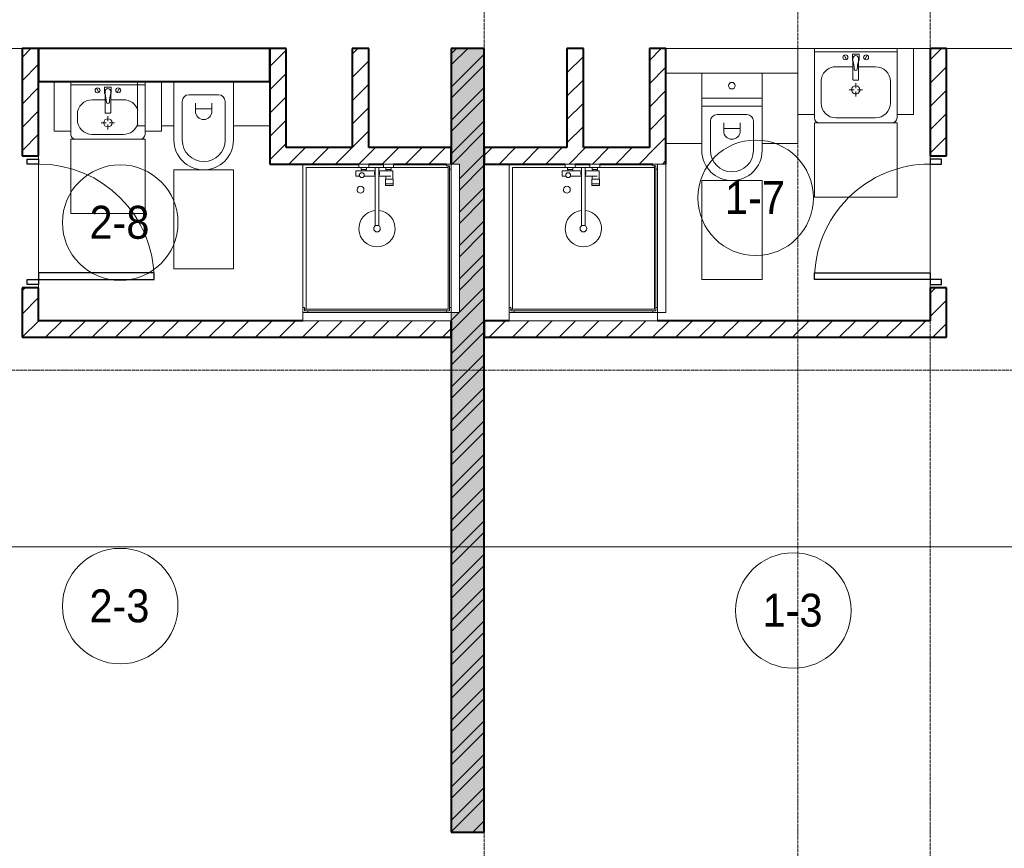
# Model space of a CAD drawing. Header units: millimetres. Extents: x 106966 to 201968, y 7718 to 228773.
# Tile 20 of 44: x 119535 to 125500, y 15903 to 20925. Entities that reach past the tile are written whole.
import ezdxf

# ---------------------------------------------------------------- set-up
doc = ezdxf.new("R2010")
doc.units = ezdxf.units.MM
doc.linetypes.add('ADSK_Линия сетки', pattern=[25, 20, -2.5, 0, -2.5])
doc.linetypes.add('Линия сетки', pattern=[25, 20, -2.5, 0, -2.5])
for name, color, linetype, lineweight in [('Двери', 7, 'Continuous', 18), ('Марки помещений', 7, 'Continuous', 20), ('Мебель', 7, 'Continuous', 18), ('Оси', 7, 'Continuous', 9), ('Перекрытия', 7, 'Continuous', 18), ('Сантехнические приборы', 7, 'Continuous', 18), ('Стены разрез', 7, 'Continuous', 40), ('Форма', 7, 'Continuous', 18)]:
    doc.layers.add(name, color=color, linetype=linetype, lineweight=lineweight)
doc.styles.add('Arial_3', font='arial.ttf', dxfattribs={"width": 0.9, "height": 200})
pattern_1 = [(45, (0, 0), (-70.71068, 70.71068), [])]

# ---------------------------------------------------------------- blocks, each defined once
blk = doc.blocks.new('MR_Душевой поддон - Санузел с душем_900х900-2638749-МКСС_К4_L24_81_300_')
at = {"layer": 'Сантехнические приборы', "color": 253, "true_color": 0xaaaaaa}
for p, q in [((-70, 890), (-70, 900)), ((770, 900), (770, 890)), ((800, 870), (800, 900)), ((-100, 870), (-90, 870)), ((-90, 870), (-90, 890)), ((-90, 890), (-70, 890)), ((790, 890), (-90, 890)), ((-90, 890), (-90, 10)), ((-80, 10), (-80, 880)), ((-80, 880), (790, 880)), ((770, 890), (790, 890)), ((780, 880), (780, 20)), ((790, 890), (790, 870)), ((790, 880), (790, 890)), ((790, 870), (800, 870)), ((800, 870), (800, 0)), ((338.7, 20), (338.7, 375.1)), ((361.3, 375.1), (361.3, 20)), ((251.9, 129.1), (298.9, 129.1)), ((251.9, 120), (251.9, 129.1)), ((251.9, 120), (298.9, 120)), ((251.9, 92.5), (251.9, 120)), ((298.9, 120), (251.9, 120)), ((298.9, 129.1), (298.9, 120)), ((298.9, 120), (298.9, 92.5)), ((298.9, 92.5), (251.9, 92.5)), ((253.8, 92.5), (296.6, 92.5)), ((253.8, 42), (253.8, 92.5)), ((266.7, 73.7), (338.7, 73.7)), ((296.6, 92.5), (296.6, 73.7)), ((361.3, 73.7), (428.7, 73.7)), ((455.7, 73.7), (479.1, 73.7)), ((479.1, 73.7), (479.1, 42)), ((-90, 30), (-100, 30)), ((-90, 10), (-90, 30)), ((-70, 10), (-90, 10)), ((-90, 10), (-80, 10)), ((250.2, 20), (-80, 20)), ((-70, 0), (-70, 10)), ((250.2, 20), (310, 20)), ((250.2, 0), (250.2, 20)), ((266.7, 42), (253.8, 42)), ((264, 34), (296, 34)), ((264, 20), (264, 34)), ((296, 20), (264, 20)), ((338.7, 42), (266.7, 42)), ((266.7, 42), (293.6, 42)), ((266.7, 34), (266.7, 42)), ((293.6, 34), (266.7, 34)), ((293.6, 42), (293.6, 34)), ((296, 34), (296, 20)), ((338.7, 20), (310, 20)), ((310, 20), (310, 0)), ((361.3, 20), (338.7, 20)), ((479.1, 42), (361.3, 42)), ((400, 20), (361.3, 20)), ((400, 0), (400, 20)), ((400, 20), (459.8, 20)), ((414, 20), (414, 34)), ((414, 34), (446, 34)), ((446, 20), (414, 20)), ((416.4, 34), (416.4, 42)), ((416.4, 42), (443.3, 42)), ((443.3, 34), (416.4, 34)), ((443.3, 42), (443.3, 34)), ((446, 34), (446, 20)), ((780, 20), (459.8, 20)), ((459.8, 20), (459.8, 0)), ((-100, 0), (-70, 0)), ((310, 0), (250.2, 0)), ((459.8, 0), (400, 0))]:
    blk.add_line(p, q, dxfattribs=at)
for centre, radius, start, end in [((350, 391.5), 110, 275.91598, 264.08402), ((350, 391.5), 20, 0, 180), ((350, 391.5), 20, 180, 0), ((350, 391.5), 20, 235.4667, 304.5333), ((450, 155.2), 20.9, 360, 180), ((450, 155.2), 20.9, 180, 360), ((350, 56.1), 15.5, 137.00933, 222.99067), ((350, 56.1), 15.5, 317.00933, 42.99067), ((442.2, 67.2), 15, 0, 180), ((442.2, 67.2), 15, 154.04828, 25.95172), ((442.2, 67.2), 15, 180, 0)]:
    blk.add_arc(centre, radius, start, end, dxfattribs=at)
blk = doc.blocks.new('MR_Зона обслуживания - MR_Зона обслуживания-2638751-МКСС_К4_L24_81_300_')
at = {"layer": 'Мебель', "lineweight": 9}
for p, q in [((450, 50), (-450, 50)), ((-450, 50), (-450, 0)), ((-450, 0), (450, 0)), ((450, 0), (450, 50))]:
    blk.add_line(p, q, dxfattribs=at)
blk = doc.blocks.new('MR_Унитаз напольный - Санузел с ванной-2515844-МКСС_К4_L24_81_300_')
at = {"layer": 'Сантехнические приборы', "color": 253, "true_color": 0xaaaaaa}
for p, q in [((-182.5, 200), (-182.5, 50)), ((182.5, 200), (-182.5, 200)), ((182.5, 50), (182.5, 200)), ((-182.5, 50), (182.5, 50)), ((182.5, 50), (-182.5, 50)), ((-182.5, 50), (-182.5, 0)), ((-182.5, 0), (182.5, 0)), ((182.5, 0), (182.5, 50)), ((182.5, 0), (-182.5, 0)), ((-182.5, 0), (-182.5, -267.5)), ((-90, -50), (90, -50)), ((182.5, -267.5), (182.5, 0)), ((-130, -267.5), (-130, -90)), ((-50, -150), (-50, -100)), ((50, -100), (50, -150)), ((130, -90), (130, -267.5)), ((-50, -135), (50, -135))]:
    blk.add_line(p, q, dxfattribs=at)
for centre, radius, start, end in [((0, 125), 20, 0, 180), ((0, 125), 20, 180, 0), ((-90, -90), 40, 90, 180), ((90, -90), 40, 360, 90), ((0, -150), 50, 180, 0), ((0, -267.5), 182.5, 180, 360), ((0, -267.5), 130, 180, 0)]:
    blk.add_arc(centre, radius, start, end, dxfattribs=at)
blk = doc.blocks.new('MR_Зона обслуживания - MR_Зона обслуживания-2638726-МКСС_К4_L24_81_300_')
at = {"layer": 'Мебель', "lineweight": 9}
for p, q in [((182.5, 0), (-182.5, 0)), ((-182.5, 0), (-182.5, -600)), ((182.5, -600), (182.5, 0)), ((-182.5, -600), (182.5, -600))]:
    blk.add_line(p, q, dxfattribs=at)
blk = doc.blocks.new('MR_Зона обслуживания - MR_Зона обслуживания-V12-МКСС_К4_L24_81_300_')
at = {"layer": 'Мебель', "lineweight": 9}
for p, q in [((108.75, 0), (-108.75, 0)), ((108.75, -425), (108.75, -250)), ((-108.75, -425), (108.75, -425))]:
    blk.add_line(p, q, dxfattribs=at)
blk = doc.blocks.new('MR_Зона обслуживания - MR_Зона обслуживания-V13-МКСС_К4_L24_81_300_')
at = {"layer": 'Мебель', "lineweight": 9}
for p, q in [((108.75, 0), (-108.75, 0)), ((-108.75, -425), (108.75, -425))]:
    blk.add_line(p, q, dxfattribs=at)
blk = doc.blocks.new('MR_Тумба-Умывальник с зеркалом - Тумба-умывальник_500-2638752-МКСС_К4_L24_81_300_')
at = {"layer": 'Сантехнические приборы', "color": 253, "true_color": 0xaaaaaa}
for p, q in [((-250, 400), (-250, 420)), ((-120, 420), (120, 420)), ((250, 420), (250, 400)), ((-210, 200), (-210, 330)), ((210, 330), (210, 200)), ((-10, 250), (-40, 250)), ((0, 290), (0, 260)), ((0, 210), (0, 240)), ((40, 250), (10, 250)), ((-17, 73.1), (-17, 187.9)), ((-14, 190.9), (14, 190.9)), ((17, 187.9), (17, 73.1)), ((-17, 110), (-120, 110)), ((-69.7, 39.8), (-55.6, 66.3)), ((-20, 73.1), (-17, 73.1)), ((-20, 33.1), (-20, 73.1)), ((-17, 60), (-17, 73.1)), ((120, 110), (17, 110)), ((17, 73.1), (17, 60)), ((17, 73.1), (20, 73.1)), ((20, 73.1), (20, 33.1)), ((69.7, 39.8), (55.6, 66.3)), ((-250, 20), (250, 20)), ((250, 0), (-250, 0)), ((20, 33.1), (-20, 33.1))]:
    blk.add_line(p, q, dxfattribs=at)
for centre, radius, start, end in [((-220, 420), 30, 90, 180), ((-120, 330), 90, 90, 180), ((120, 330), 90, 0, 90), ((220, 420), 30, 0, 90), ((0, 250), 25, 360, 180), ((0, 250), 25, 180, 360), ((-120, 200), 90, 180, 270), ((-14, 187.9), 3, 90, 180), ((-14, 187.9), 3, 105, 165), ((14, 187.9), 3, 0, 90), ((14, 187.9), 3, 15, 75), ((120, 200), 90, 270, 0), ((-217.6, 129.9), 208.5, 344.18231, 358.4054), ((0, 124.1), 9.19, 0, 180), ((217.6, 129.9), 208.5, 181.5946, 195.81769), ((-62.7, 53.1), 15, 0, 180), ((0, 60), 17, 180, 0), ((62.7, 53.1), 15, 0, 180), ((-62.7, 53.1), 15, 180, 0), ((62.7, 53.1), 15, 180, 0)]:
    blk.add_arc(centre, radius, start, end, dxfattribs=at)
blk = doc.blocks.new('MR_Зона обслуживания - MR_Зона обслуживания-2638754-МКСС_К4_L24_81_300_')
at = {"layer": 'Мебель', "lineweight": 9}
for p, q in [((250, 450), (-250, 450)), ((-250, 450), (-250, 0)), ((250, 0), (250, 450)), ((-250, 0), (250, 0))]:
    blk.add_line(p, q, dxfattribs=at)
blk = doc.blocks.new('MR_Зона обслуживания - MR_Зона обслуживания-V14-МКСС_К4_L24_81_300_')
at = {"layer": 'Мебель', "lineweight": 9}
for p, q in [((50, 400), (-50, 400)), ((-50, 400), (-50, 0)), ((50, 0), (50, 400)), ((-50, 0), (50, 0))]:
    blk.add_line(p, q, dxfattribs=at)
blk = doc.blocks.new('MR_Унитаз - Гостевой санузел-2515867-МКСС_К4_L24_81_300_')
at = {"layer": 'Сантехнические приборы', "color": 253, "true_color": 0xaaaaaa}
for p, q in [((-180, 0), (-180, -355)), ((180, -355), (180, 0)), ((-90, -80), (90, -80)), ((-130, -355), (-130, -120)), ((-50, -180), (-50, -130)), ((-50, -165), (50, -165)), ((50, -130), (50, -180)), ((130, -120), (130, -355))]:
    blk.add_line(p, q, dxfattribs=at)
for centre, radius, start, end in [((-90, -120), 40, 90, 180), ((90, -120), 40, 360, 90), ((0, -180), 50, 180, 0), ((0, -355), 180, 180, 360), ((0, -355), 130, 180, 0)]:
    blk.add_arc(centre, radius, start, end, dxfattribs=at)
blk = doc.blocks.new('MR_Зона обслуживания - MR_Зона обслуживания-2638812-МКСС_К4_L24_81_300_')
at = {"layer": 'Мебель', "lineweight": 9}
for p, q in [((180, 0), (-180, 0)), ((-180, 0), (-180, -600)), ((180, -600), (180, 0)), ((-180, -600), (180, -600))]:
    blk.add_line(p, q, dxfattribs=at)
blk = doc.blocks.new('MR_Зона обслуживания - MR_Зона обслуживания-2638813-МКСС_К4_L24_81_300_')
at = {"layer": 'Мебель', "lineweight": 9}
blk.add_line((-110, -267.5), (110, -267.5), dxfattribs=at)
blk = doc.blocks.new('MR_Зона обслуживания - MR_Зона обслуживания-V20-МКСС_К4_L24_81_300_')
at = {"layer": 'Мебель', "lineweight": 9}
for p, q in [((-110, 0), (-110, -267.5)), ((-110, -267.5), (-65.4, -267.5)), ((34.6, -267.5), (110, -267.5))]:
    blk.add_line(p, q, dxfattribs=at)
blk = doc.blocks.new('MR_Тумба-Умывальник с зеркалом - Тумба-умывальник_450-2515871-МКСС_К4_L24_81_300_')
at = {"layer": 'Сантехнические приборы', "color": 253, "true_color": 0xaaaaaa}
for p, q in [((-225, -20), (225, -20)), ((-69.7, -39.8), (-55.6, -66.3)), ((20, -33.1), (-20, -33.1)), ((-20, -33.1), (-20, -73.1)), ((20, -73.1), (20, -33.1)), ((69.7, -39.8), (55.6, -66.3)), ((-17, -110), (-95, -110)), ((-20, -73.1), (-17, -73.1)), ((-17, -60), (-17, -73.1)), ((-17, -73.1), (-17, -187.9)), ((17, -73.1), (17, -60)), ((17, -187.9), (17, -73.1)), ((17, -73.1), (20, -73.1)), ((95, -110), (17, -110)), ((-185, -200), (-185, -230)), ((-14, -190.9), (14, -190.9)), ((0, -210), (0, -240)), ((-10, -250), (-40, -250)), ((0, -290), (0, -260)), ((40, -250), (10, -250)), ((-225, -300), (-225, -320)), ((-95, -320), (95, -320)), ((225, -320), (225, -300))]:
    blk.add_line(p, q, dxfattribs=at)
for centre, radius, start, end in [((-62.7, -53.1), 15, 360, 180), ((-62.7, -53.1), 15, 180, 360), ((0, -60), 17, 360, 180), ((62.7, -53.1), 15, 360, 180), ((62.7, -53.1), 15, 180, 360), ((-95, -200), 90, 90, 180), ((-217.6, -129.9), 208.5, 1.5946, 15.81769), ((217.6, -129.9), 208.5, 164.18231, 178.4054), ((95, -200), 90, 17.47767, 90), ((0, -124.1), 9.19, 180, 360), ((-95, -230), 90, 180, 270), ((0, -250), 25, 0, 180), ((-14, -187.9), 3, 180, 270), ((-14, -187.9), 3, 195, 255), ((14, -187.9), 3, 270, 0), ((14, -187.9), 3, 285, 345), ((0, -250), 25, 180, 0), ((95, -230), 90, 270, 342.52233), ((-195, -320), 30, 180, 270), ((195, -320), 30, 270, 360)]:
    blk.add_arc(centre, radius, start, end, dxfattribs=at)
blk = doc.blocks.new('MR_Зона обслуживания - MR_Зона обслуживания-2638759-МКСС_К4_L24_81_300_')
at = {"layer": 'Мебель', "lineweight": 9}
for p, q in [((225, 0), (-225, 0)), ((-225, 0), (-225, -450)), ((225, -450), (225, 0)), ((-225, -450), (225, -450))]:
    blk.add_line(p, q, dxfattribs=at)
blk = doc.blocks.new('MR_Зона обслуживания - MR_Зона обслуживания-2638760-МКСС_К4_L24_81_300_')
at = {"layer": 'Мебель', "lineweight": 9}
for p, q in [((-50, 0), (-50, -300)), ((50, -300), (50, 0)), ((-50, -300), (50, -300))]:
    blk.add_line(p, q, dxfattribs=at)
blk = doc.blocks.new('A_DOR_Door - Вн_3_Одинарная_800x2100-3189269-МКСС_К4_L24_81_300_')
at = {"layer": 'Двери', "color": 253, "lineweight": 30, "true_color": 0xaaaaaa}
for p, q in [((-380, 20), (-350, 20)), ((-380, -50), (-380, 20)), ((-350, 20), (-350, -50)), ((350, -50), (350, 20)), ((350, 20), (380, 20)), ((380, 20), (380, -50)), ((-350, -50), (-380, -50)), ((-350, -50), (-350, -750)), ((-310, -50), (-350, -50)), ((-350, -50), (-350, -750)), ((-310, -750), (-310, -50)), ((380, -50), (350, -50)), ((-350, -750), (-310, -750))]:
    blk.add_line(p, q, dxfattribs=at)
at = {"layer": 'Двери', "color": 254, "lineweight": 9, "true_color": 0xd4d4d4}
blk.add_arc((-350, -50), 700, 270, 0, dxfattribs=at)
blk = doc.blocks.new('A_DOR_Door - Вн_3_Одинарная_800x2100-3010512-МКСС_К4_L24_81_300_')
at = {"layer": 'Двери', "color": 253, "lineweight": 30, "true_color": 0xaaaaaa}
for p, q in [((-350, 50), (-350, 750)), ((-350, 750), (-310, 750)), ((-350, 50), (-350, 750)), ((-310, 750), (-310, 50)), ((-380, 50), (-380, -20)), ((-350, 50), (-380, 50)), ((-310, 50), (-350, 50)), ((-350, -20), (-350, 50)), ((380, 50), (350, 50)), ((350, 50), (350, -20)), ((380, -20), (380, 50)), ((-380, -20), (-350, -20)), ((350, -20), (380, -20))]:
    blk.add_line(p, q, dxfattribs=at)
at = {"layer": 'Двери', "color": 254, "lineweight": 9, "true_color": 0xd4d4d4}
blk.add_arc((-350, 50), 700, 360, 90, dxfattribs=at)
blk = doc.blocks.new('135_SLK_K4_AR_rvt-1-МКСС_К4_L24_81_300_')
at = {"layer": 'Стены разрез', "lineweight": 9, "true_color": 0xaaaaaa}
h = blk.add_hatch(dxfattribs=at)
h.set_pattern_fill('FP_3', color=253, style=0, pattern_type=2)
h.set_pattern_definition(pattern_1)
h.paths.add_polyline_path([(119650, 19100), (119650, 19300), (119550, 19300), (119550, 19100)])
h.paths.add_polyline_path([(119550, 20100), (119650, 20100), (119650, 20750), (119550, 20750), (119550, 20564.6)])
h = blk.add_hatch(dxfattribs=at)
h.set_pattern_fill('FP_3', color=253, style=0, pattern_type=2)
h.set_pattern_definition(pattern_1)
h.paths.add_polyline_path([(121150, 20150), (121150, 20750), (121050, 20750), (121050, 20150)])
h = blk.add_hatch(dxfattribs=at)
h.set_pattern_fill('FP_3', color=253, style=0, pattern_type=2)
h.set_pattern_definition(pattern_1)
h.paths.add_polyline_path([(121650, 20150), (121650, 20750), (121550, 20750), (121550, 20150)])
h = blk.add_hatch(dxfattribs=at)
h.set_pattern_fill('FP_1', color=253, style=0, pattern_type=2)
h.set_pattern_definition([(50, (0, 0), (218.62117, -19.1268), [22.86, -251.46]), (355, (0, 0), (-42.29187, 229.2684), [18.288, -201.168]), (100.451, (18.22, -1.6), (176.33107, 210.13963), [19.428, -213.708]), (46.184, (0, 60.96), (325.29495, -50.45164), [34.29, -377.19]), (96.636, (27.1, 56.76), (284.883, 296.91266), [29.142, -320.562]), (351.184, (0, 60.96), (284.8858, 296.9107), [27.432, -301.752]), (21, (30.48, 45.72), (181.93753, -122.71832), [22.86, -251.46]), (326, (30.48, 45.72), (74.16223, 221.0262), [18.288, -201.168]), (71.451, (45.64, 35.5), (256.10035, 98.30526), [19.428, -213.708]), (37.5, (0, 0), (3.70639, 101.465895), [3.353, -195.377, 3.353, -200.863, -201.93]), (37.5, (0, 0), (3.70639, 101.465895), [-402.946, 3.353, -198.577]), (7.5, (0, 0), (80.18358, 120.21653), [3.353, -113.081, 3.353, -190.805, -76.962]), (7.5, (0, 0), (80.18358, 120.21653), [-310.591, 3.353, -73.609]), (327.5, (-67.97, 0), (162.708646, -6.87497), [3.353, -72.847, 3.353, -234.391, -315.468]), (327.5, (-67.97, 0), (162.708646, -6.87497), [-313.944, 3.353, -312.115]), (317.5, (-98.45, 0), (177.75468, 30.51183), [3.353, -95.707, 3.353, -154.534, -224.028]), (317.5, (-98.45, 0), (177.75468, 30.51183), [-256.946, 3.353, -220.675])])
h.paths.add_polyline_path([(122350, 16000), (122350, 20750), (122150, 20750), (122150, 20050), (122200, 20050), (122200, 19150), (122150, 19150), (122150, 16000)])
h = blk.add_hatch(dxfattribs=at)
h.set_pattern_fill('FP_2', color=253, style=0, pattern_type=2)
h.set_pattern_definition([(45, (0, 0), (-101.02788, 101.02788), []), (45, (67.35, 0), (-101.02788, 101.02788), [])])
h.paths.add_polyline_path([(122350, 16000), (122350, 20750), (122150, 20750), (122150, 20050), (122200, 20050), (122200, 19150), (122150, 19150), (122150, 16000)])
h = blk.add_hatch(dxfattribs=at)
h.set_pattern_fill('FP_3', color=253, style=0, pattern_type=2)
h.set_pattern_definition(pattern_1)
h.paths.add_polyline_path([(122950, 20150), (122950, 20750), (122850, 20750), (122850, 20150), (122936.5, 20150)])
h = blk.add_hatch(dxfattribs=at)
h.set_pattern_fill('FP_3', color=253, style=0, pattern_type=2)
h.set_pattern_definition(pattern_1)
h.paths.add_polyline_path([(123356.3, 20150), (123450, 20150), (123450, 20750), (123350, 20750), (123350, 20150)])
h = blk.add_hatch(dxfattribs=at)
h.set_pattern_fill('FP_3', color=253, style=0, pattern_type=2)
h.set_pattern_definition(pattern_1)
h.paths.add_polyline_path([(125150, 19100), (125150, 19300), (125050, 19300), (125050, 19100)])
h.paths.add_polyline_path([(125050, 20100), (125150, 20100), (125150, 20750), (125050, 20750), (125050, 20564.6)])
h = blk.add_hatch(dxfattribs=at)
h.set_pattern_fill('FP_3', color=253, style=0, pattern_type=2)
h.set_pattern_definition(pattern_1)
h.paths.add_polyline_path([(121740, 20050), (122150, 20050), (122150, 20150), (121050, 20150), (121050, 20050), (121677.2, 20050)])
h = blk.add_hatch(dxfattribs=at)
h.set_pattern_fill('FP_3', color=253, style=0, pattern_type=2)
h.set_pattern_definition(pattern_1)
h.paths.add_polyline_path([(123370, 20050), (123450, 20050), (123450, 20150), (122350, 20150), (122350, 20050), (123356.3, 20050)])
h = blk.add_hatch(dxfattribs=at)
h.set_pattern_fill('FP_3', color=253, style=0, pattern_type=2)
h.set_pattern_definition(pattern_1)
h.paths.add_polyline_path([(122150, 19000), (122150, 19100), (119550, 19100), (119550, 19000), (122097, 19000)])
h = blk.add_hatch(dxfattribs=at)
h.set_pattern_fill('FP_3', color=253, style=0, pattern_type=2)
h.set_pattern_definition(pattern_1)
h.paths.add_polyline_path([(125150, 19000), (125150, 19100), (122350, 19100), (122350, 19000), (123776.1, 19000)])
at = {"layer": 'Перекрытия', "color": 253, "true_color": 0xaaaaaa}
for p, q in [((119550, 20750), (116850, 20750)), ((124250, 20750), (123450, 20750)), ((124850, 20750), (124350, 20750)), ((125050, 20750), (124950, 20750)), ((127850, 20750), (125150, 20750)), ((119650, 20100), (119650, 20080)), ((119650, 20080), (119650, 20100)), ((119650, 20050), (119650, 19390)), ((119650, 19390), (119650, 20050)), ((125050, 20100), (125050, 20080)), ((125050, 20080), (125050, 20100)), ((125050, 20050), (125050, 19390)), ((125050, 19390), (125050, 20050)), ((119650, 19320), (119650, 19300)), ((119650, 19300), (119650, 19320)), ((125050, 19320), (125050, 19300)), ((125050, 19300), (125050, 19320))]:
    blk.add_line(p, q, dxfattribs=at)
at = {"layer": 'Стены разрез', "color": 253, "true_color": 0xaaaaaa}
for p, q in [((119550, 20750), (119550, 20100)), ((119650, 20750), (119550, 20750)), ((121050, 20750), (119650, 20750)), ((119650, 20750), (119650, 20550)), ((119650, 20100), (119650, 20750)), ((121050, 20550), (121050, 20750)), ((121050, 20750), (121050, 20150)), ((121150, 20750), (121050, 20750)), ((121150, 20150), (121150, 20750)), ((121550, 20750), (121550, 20150)), ((121650, 20750), (121550, 20750)), ((121650, 20150), (121650, 20750)), ((122350, 20750), (122150, 20750)), ((122150, 20750), (122150, 20050)), ((122350, 16000), (122350, 20750)), ((122950, 20750), (122850, 20750)), ((122850, 20750), (122850, 20150)), ((122950, 20150), (122950, 20750)), ((123450, 20750), (123350, 20750)), ((123350, 20750), (123350, 20150)), ((123450, 20150), (123450, 20750)), ((125150, 20750), (125050, 20750)), ((125050, 20750), (125050, 20100)), ((125150, 20100), (125150, 20750)), ((119650, 20550), (121050, 20550)), ((121050, 20150), (121050, 20050)), ((121550, 20150), (121150, 20150)), ((122150, 20150), (121650, 20150)), ((122150, 20050), (122150, 20150)), ((122850, 20150), (122350, 20150)), ((122350, 20150), (122350, 20050)), ((123350, 20150), (122950, 20150)), ((123450, 20050), (123450, 20150)), ((119550, 20100), (119650, 20100)), ((121050, 20050), (121590.2, 20050)), ((121650, 20050), (121740, 20050)), ((121799.8, 20050), (122120, 20050)), ((122350, 20050), (122840.2, 20050)), ((122900, 20050), (122990, 20050)), ((123049.8, 20050), (123370, 20050)), ((125050, 20100), (125150, 20100)), ((119550, 19300), (119550, 19100)), ((119650, 19300), (119550, 19300)), ((119650, 19100), (119650, 19300)), ((125150, 19300), (125050, 19300)), ((125050, 19300), (125050, 19100)), ((125150, 19100), (125150, 19300)), ((119550, 19100), (119550, 19000)), ((121250, 19100), (119650, 19100)), ((122150, 19100), (122150, 16000)), ((122150, 19000), (122150, 19100)), ((122500, 19100), (122350, 19100)), ((122350, 19100), (122350, 19000)), ((125050, 19100), (123400, 19100)), ((125150, 19000), (125150, 19100)), ((119550, 19000), (122150, 19000)), ((122350, 19000), (125150, 19000)), ((122150, 16000), (122350, 16000))]:
    blk.add_line(p, q, dxfattribs=at)
at = {"layer": 'Двери', "color": 253, "lineweight": 18, "true_color": 0xaaaaaa, "rotation": 90}
for name, p in [('A_DOR_Door - Вн_3_Одинарная_800x2100-3189269-МКСС_К4_L24_81_300_', (119600, 19700)), ('A_DOR_Door - Вн_3_Одинарная_800x2100-3010512-МКСС_К4_L24_81_300_', (125100, 19700))]:
    blk.add_blockref(name, p, dxfattribs=at)
at = {"layer": 'Мебель', "color": 253, "lineweight": 18, "true_color": 0xaaaaaa}
for name, p, rotation in [('MR_Зона обслуживания - MR_Зона обслуживания-V14-МКСС_К4_L24_81_300_', (124300, 20750), 180), ('MR_Зона обслуживания - MR_Зона обслуживания-V14-МКСС_К4_L24_81_300_', (124900, 20750), 180), ('MR_Зона обслуживания - MR_Зона обслуживания-2638754-МКСС_К4_L24_81_300_', (124600, 20300), 180), ('MR_Зона обслуживания - MR_Зона обслуживания-2638751-МКСС_К4_L24_81_300_', (122150, 19600), 270.0000000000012), ('MR_Зона обслуживания - MR_Зона обслуживания-2638751-МКСС_К4_L24_81_300_', (123400, 19600), 270.0000000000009), ('MR_Зона обслуживания - MR_Зона обслуживания-2638751-МКСС_К4_L24_81_300_', (121700, 19150), 180), ('MR_Зона обслуживания - MR_Зона обслуживания-2638751-МКСС_К4_L24_81_300_', (122950, 19150), 180)]:
    blk.add_blockref(name, p, dxfattribs=dict(at, rotation=rotation))
for name, p in [('MR_Зона обслуживания - MR_Зона обслуживания-V13-МКСС_К4_L24_81_300_', (123558.8, 20600)), ('MR_Зона обслуживания - MR_Зона обслуживания-V12-МКСС_К4_L24_81_300_', (124141.3, 20600)), ('MR_Зона обслуживания - MR_Зона обслуживания-2638760-МКСС_К4_L24_81_300_', (119794.6, 20550)), ('MR_Зона обслуживания - MR_Зона обслуживания-V20-МКСС_К4_L24_81_300_', (120360, 20550)), ('MR_Зона обслуживания - MR_Зона обслуживания-2638760-МКСС_К4_L24_81_300_', (120344.6, 20550)), ('MR_Зона обслуживания - MR_Зона обслуживания-2638813-МКСС_К4_L24_81_300_', (120940, 20550)), ('MR_Зона обслуживания - MR_Зона обслуживания-2638759-МКСС_К4_L24_81_300_', (120069.6, 20200)), ('MR_Зона обслуживания - MR_Зона обслуживания-2638812-МКСС_К4_L24_81_300_', (120650, 20015)), ('MR_Зона обслуживания - MR_Зона обслуживания-2638726-МКСС_К4_L24_81_300_', (123850, 19950))]:
    blk.add_blockref(name, p, dxfattribs=at)
at = {"layer": 'Сантехнические приборы', "color": 253, "lineweight": 18, "true_color": 0xaaaaaa, "rotation": 180}
for name, p in [('MR_Тумба-Умывальник с зеркалом - Тумба-умывальник_500-2638752-МКСС_К4_L24_81_300_', (124600, 20750)), ('MR_Душевой поддон - Санузел с душем_900х900-2638749-МКСС_К4_L24_81_300_', (122050, 20050)), ('MR_Душевой поддон - Санузел с душем_900х900-2638749-МКСС_К4_L24_81_300_', (123300, 20050))]:
    blk.add_blockref(name, p, dxfattribs=at)
at = {"layer": 'Сантехнические приборы', "color": 253, "lineweight": 18, "true_color": 0xaaaaaa}
for name, p in [('MR_Унитаз напольный - Санузел с ванной-2515844-МКСС_К4_L24_81_300_', (123850, 20400)), ('MR_Тумба-Умывальник с зеркалом - Тумба-умывальник_450-2515871-МКСС_К4_L24_81_300_', (120069.6, 20550)), ('MR_Унитаз - Гостевой санузел-2515867-МКСС_К4_L24_81_300_', (120650, 20550))]:
    blk.add_blockref(name, p, dxfattribs=at)
blk = doc.blocks.new('135_SLK_K4_AR_FCD_rvt-1-МКСС_К4_L24_81_300_')
at = {"layer": 'Форма', "color": 253, "lineweight": 9, "true_color": 0xaaaaaa}
blk.add_line((136800, 17730), (112796.3, 17730), dxfattribs=at)
blk = doc.blocks.new('050_Марка_Помещение - Номер-620969-МКСС_К4_L24_81_300_')
at = {"layer": 'Марки помещений'}
blk.add_circle((0, 0), 3.5, dxfattribs=at)

msp = doc.modelspace()

# ---------------------------------------------------------------- linework, layer by layer
at = {"layer": 'Оси', "linetype": 'Линия сетки'}
for p, q in [((122350, 12025.7), (122350, 33709.6)), ((124250, 13295.7), (124250, 33709.6)), ((125050, 12025.7), (125050, 33709.6))]:
    msp.add_line(p, q, dxfattribs=at)
at = {"layer": 'Оси', "linetype": 'ADSK_Линия сетки'}
msp.add_line((136800, 18800), (107783.9, 18800), dxfattribs=at)

# ---------------------------------------------------------------- block references
at = {"lineweight": 5}
for name in ['135_SLK_K4_AR_FCD_rvt-1-МКСС_К4_L24_81_300_', '135_SLK_K4_AR_rvt-1-МКСС_К4_L24_81_300_']:
    msp.add_blockref(name, (0, 0), dxfattribs=at)
at = {"layer": 'Марки помещений', "xscale": 99.99999999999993, "yscale": 99.99999999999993, "zscale": 99.99999999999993}
for p in [(123994.1, 19845.4), (120144.3, 19695.4), (120144.3, 17371), (124221.8, 17344.3)]:
    msp.add_blockref('050_Марка_Помещение - Номер-620969-МКСС_К4_L24_81_300_', p, dxfattribs=at)

# ---------------------------------------------------------------- texts
at = {"layer": 'Марки помещений', "lineweight": 9, "char_height": 200, "width": 447.342, "attachment_point": 1, "style": 'Arial_3'}
for s, insert in [('1-7', (123807.6, 19947.1)), ('2-8', (119957.8, 19797.1)), ('2-3', (119957.8, 17472.7)), ('1-3', (124035.3, 17446.1))]:
    msp.add_mtext(s, dxfattribs=dict(at, insert=insert))

doc.saveas('drawing.dxf')
